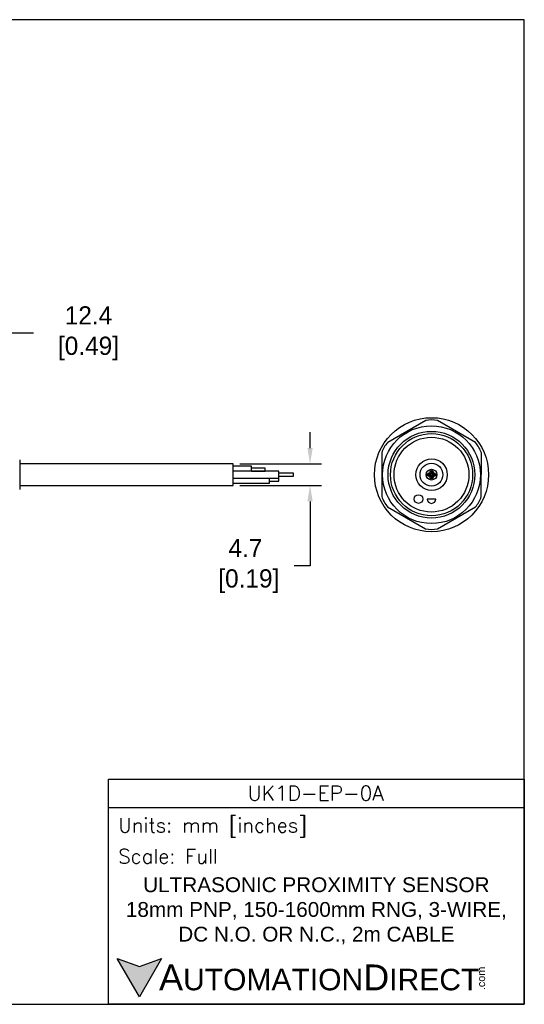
# Model space of a CAD drawing. Header units: inches. Extents: x 0 to 279, y 0 to 216.
# Tile 5 of 5: x 169 to 279, y 0 to 216. Entities that reach past the tile are written whole.
import ezdxf

# ---------------------------------------------------------------- set-up
doc = ezdxf.new("R2010")
doc.units = ezdxf.units.IN
doc.header["$LTSCALE"] = 10
doc.header["$MEASUREMENT"] = 0
doc.layers.add('DIM', color=140, linetype='Continuous')
doc.layers.add('Text', color=140, linetype='Continuous')
doc.styles.add('\\M+2ABAC\\M+2A6A11', font='txt')
doc.styles.add('ROMANS', font='romans.shx')
doc.dimstyles.get("Standard").update_dxf_attribs({"dimtxt": 4, "dimasz": 3.5, "dimexe": 2.5, "dimexo": 1.5, "dimgap": 1, "dimtad": 0, "dimtih": 1, "dimtoh": 1, "dimdec": 1, "dimzin": 0, "dimdsep": 46, "dimtxsty": 'Standard', "dimcen": 0, "dimadec": 0, "dimazin": 0, "dimtfac": 1, "dimtdec": 1, "dimtofl": 0, "dimtmove": 0, "dimatfit": 3, "dimfxl": 0, "dimtolj": 1, "dimtzin": 0, "dimarcsym": 0})

# ---------------------------------------------------------------- blocks, each defined once
blk = doc.blocks.new('*D5')
at = {"layer": 'Defpoints', "color": 0}
for p in [(153.46, 147.13), (165.85, 124.13), (153.46, 118.97)]:
    blk.add_point(p, dxfattribs=at)
at = {"layer": 'DIM', "color": 0, "lineweight": -2}
for p, q in [((153.46, 120.47), (153.46, 149.63)), ((165.85, 125.63), (165.85, 149.63)), ((162.35, 147.13), (156.96, 147.13)), ((171.84, 147.13), (165.85, 147.13))]:
    blk.add_line(p, q, dxfattribs=at)
at = {"layer": 'DIM', "color": 0}
for points in [[(156.96, 147.71), (156.96, 146.54), (153.46, 147.13)], [(162.35, 147.71), (162.35, 146.54), (165.85, 147.13)]]:
    blk.add_solid(points, dxfattribs=at)
at = {"layer": 'DIM', "color": 0, "insert": (183.17, 147.13), "char_height": 4, "attachment_point": 5}
blk.add_mtext('\\A1; 12.4\\P [0.49]', dxfattribs=at)
blk = doc.blocks.new('*D3')
at = {"layer": 'Defpoints', "color": 0}
for p in [(215.61, 118.48), (215.61, 113.78), (232.46, 113.78)]:
    blk.add_point(p, dxfattribs=at)
at = {"layer": 'DIM', "color": 0, "lineweight": -2}
for p, q in [((232.46, 121.98), (232.46, 125.48)), ((217.11, 118.48), (234.96, 118.48)), ((217.11, 113.78), (234.96, 113.78)), ((232.46, 110.28), (232.46, 96.12)), ((232.46, 96.12), (228.96, 96.12))]:
    blk.add_line(p, q, dxfattribs=at)
at = {"layer": 'DIM', "color": 0}
for points in [[(231.88, 121.98), (233.05, 121.98), (232.46, 118.48)], [(231.88, 110.28), (233.05, 110.28), (232.46, 113.78)]]:
    blk.add_solid(points, dxfattribs=at)
at = {"layer": 'DIM', "color": 0, "insert": (218.3, 96.12), "char_height": 4, "attachment_point": 5}
blk.add_mtext('\\A1;4.7\\P [0.19]', dxfattribs=at)

msp = doc.modelspace()

# ---------------------------------------------------------------- hatches: boundary and pattern name
at = {"layer": 'Text'}
msp.add_hatch(color=256, dxfattribs=at).paths.add_polyline_path([(199.93, 10.07), (195.08, 8.31), (190.23, 10.07), (195.08, 1.67)])

# ---------------------------------------------------------------- linework, layer by layer
for p, q in [((257.8, 127.98), (249.47, 123.2)), ((268.69, 123.17), (260.39, 127.98)), ((248.18, 120.95), (248.16, 111.35)), ((269.98, 111.32), (269.99, 120.92)), ((168.85, 119.38), (168.85, 112.89)), ((215.61, 118.48), (168.85, 118.48)), ((215.61, 113.78), (215.61, 118.48)), ((219.61, 117.98), (215.61, 117.98)), ((225.61, 116.88), (215.61, 116.88)), ((219.61, 116.88), (219.61, 117.98)), ((222.61, 117.58), (219.61, 117.58)), ((219.61, 116.89), (222.61, 116.89)), ((222.61, 116.89), (222.61, 117.58)), ((225.61, 115.38), (225.61, 116.88)), ((215.61, 115.38), (225.61, 115.38)), ((223.61, 114.28), (223.61, 115.38)), ((225.61, 115.33), (223.61, 115.33)), ((223.61, 114.73), (225.61, 114.73)), ((228.82, 116.43), (225.61, 116.43)), ((225.61, 115.83), (228.82, 115.83)), ((225.61, 114.73), (225.61, 115.33)), ((228.82, 115.83), (228.82, 116.43)), ((168.85, 113.78), (215.61, 113.78)), ((215.61, 114.28), (223.61, 114.28)), ((260, 110.8), (258.1, 110.8)), ((249.46, 109.1), (257.76, 104.29)), ((260.36, 104.29), (268.68, 109.07))]:
    msp.add_line(p, q)
for centre, radius in [((259.08, 116.13), 12.5), ((259.06, 116.13), 10.72), ((259.06, 116.13), 9.5), ((259.08, 116.13), 9), ((259.06, 116.13), 8.2), ((259.08, 116.13), 3.45), ((259.06, 116.13), 2.5), ((259.08, 116.13), 1.18), ((259.08, 116.68), 0.375), ((259.08, 116.68), 0.15), ((258.53, 116.13), 0.375), ((258.53, 116.13), 0.172), ((259.08, 115.58), 0.375), ((259.08, 115.58), 0.15), ((259.63, 116.13), 0.375), ((259.63, 116.13), 0.15), ((256.22, 110.8), 0.95)]:
    msp.add_circle(centre, radius)
for centre, radius, start, end in [((259.1, 122.47), 5.66, 76.7986, 103.2975), ((253.6, 119.32), 5.66, 136.7986, 163.2975), ((264.57, 119.28), 5.66, 16.7986, 43.2975), ((253.58, 112.98), 5.66, 196.7986, 223.2975), ((259.05, 110.8), 0.95, 180, 0), ((264.55, 112.95), 5.66, 316.7986, 343.2975), ((259.06, 109.8), 5.66, 256.7986, 283.2975)]:
    msp.add_arc(centre, radius, start, end)
at = {"layer": 'Defpoints'}
msp.add_lwpolyline([(279.4, 215.9), (0, 215.9), (0, 0), (279.4, 0)], close=True, dxfattribs=at)
at = {"layer": 'Text'}
msp.add_line((188.28, 43.12), (279.4, 43.12), dxfattribs=at)
for points in [[(188.28, 0), (188.28, 49.4), (279.4, 49.4), (279.4, 0)], [(199.93, 10.07), (195.08, 1.67), (190.23, 10.07), (195.08, 8.31)]]:
    msp.add_lwpolyline(points, close=True, dxfattribs=at)

# ---------------------------------------------------------------- texts
at = {"layer": 'Text', "linetype": 'Continuous', "insert": (233.7, 46.3), "char_height": 3.248, "width": 61.1425, "attachment_point": 5, "style": 'ROMANS'}
msp.add_mtext('UK1D-EP-0A', dxfattribs=at)
at = {"layer": 'Text', "attachment_point": 4}
for s, insert, char_height, width, style in [(' Units: mm [inches]', (188.28, 38.75), 3.1404, 91.118, 'ROMANS'), (' Scale: Full', (188.28, 32.47), 3.1404, 91.118, 'ROMANS'), ('{\\fArial|b0|i0|c0|p34;     \\H1.2x;A\\H0.8333x;UTOMATION\\H1.2x;D\\H0.8333x;IRECT}', (190.23, 5.87), 4.7106, 79.7962, '\\M+2ABAC\\M+2A6A11')]:
    msp.add_mtext(s, dxfattribs=dict(at, insert=insert, char_height=char_height, width=width, style=style))
at = {"layer": 'Text', "linetype": 'Continuous', "insert": (233.84, 20.5), "char_height": 3.2482, "width": 90.3508, "attachment_point": 5}
msp.add_mtext('{\\fArial|b0|i0|c0|p34;ULTRASONIC PROXIMITY SENSOR\\P18mm PNP, 150-1600mm RNG, 3-WIRE,\\PDC N.O. OR N.C., 2m CABLE}', dxfattribs=at)
at = {"layer": 'Text', "insert": (269.12, 3.11), "char_height": 1.6958, "width": 5.0253, "attachment_point": 1, "rotation": 90, "style": '\\M+2ABAC\\M+2A6A11'}
msp.add_mtext('{\\fArial|b0|i0|c0|p34;.com}', dxfattribs=at)

# ---------------------------------------------------------------- dimensions: what is measured, and where the dimension line sits
at = {"layer": 'DIM'}
dim = msp.add_linear_dim(base=(153.46, 147.13), p1=(165.85, 124.13), p2=(153.46, 118.97), angle=180, text=' <>', dimstyle='Standard', override={"dimpost": '\\X', "dimtmove": 1}, dxfattribs=at)
dim.commit()
dim.dimension.update_dxf_attribs({"geometry": '*D5', "text_midpoint": (183.17, 151.77), "dimtype": 160})
dim = msp.add_linear_dim(base=(232.46, 113.78), p1=(215.61, 118.48), p2=(215.61, 113.78), angle=90, dimstyle='Standard', override={"dimpost": '\\X'}, dxfattribs=at)
dim.commit()
dim.dimension.update_dxf_attribs({"geometry": '*D3', "text_midpoint": (218.3, 96.12), "dimtype": 160})

doc.saveas('drawing.dxf')
